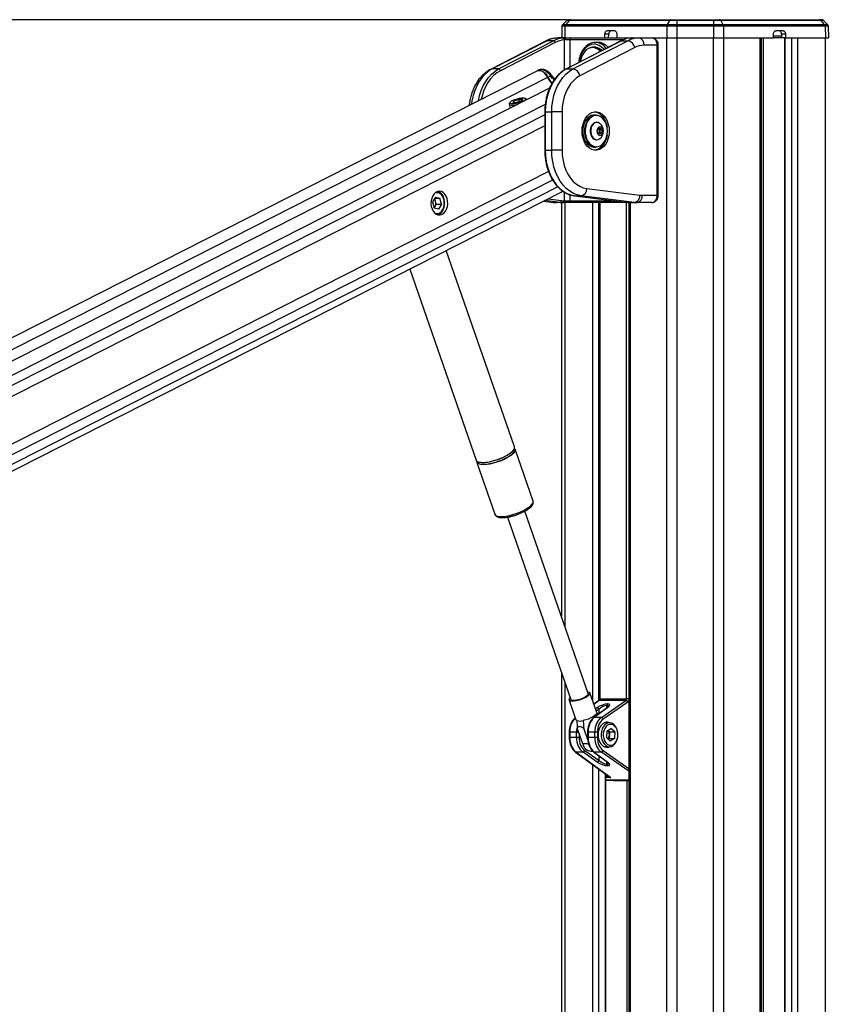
# Model space of a CAD drawing. Header units: millimetres. Extents: x 10 to 13239, y 20 to 10604.
# Tile 38 of 139: x 3578 to 4020, y 3242 to 3781. Entities that reach past the tile are written whole.
import ezdxf

# ---------------------------------------------------------------- set-up
doc = ezdxf.new("R2010")
doc.units = ezdxf.units.MM
doc.layers.add('COMPONENT_GEOMETRY', color=7, linetype='Continuous')
doc.styles.add('SLDTEXTSTYLE0', font='TXT', dxfattribs={"width": 0.75})
doc.dimstyles.new('SLDDIMSTYLE1', dxfattribs={"dimtxt": 75, "dimasz": 3.302, "dimexe": 0, "dimexo": 0.0625, "dimgap": 18.75, "dimtad": 0, "dimtih": 1, "dimtoh": 1, "dimdec": 1, "dimrnd": 1e-09, "dimzin": 12, "dimdsep": 46, "dimtxsty": 'SLDTEXTSTYLE0', "dimsah": 1, "dimcen": 0.09, "dimadec": 0, "dimazin": 3, "dimtfac": 1, "dimtdec": 1, "dimtofl": 0, "dimtmove": 0, "dimatfit": 3, "dimfxl": 1, "dimfrac": 2, "dimtolj": 1, "dimtzin": 12, "dimarcsym": 0})

# ---------------------------------------------------------------- blocks, each defined once
blk = doc.blocks.new('_D_5')
at = {"layer": 'COMPONENT_GEOMETRY', "color": 7}
for p, q in [((3876.96, 3780.57), (483.91, 3780.57)), ((487.09, 3780.57), (487.09, 2443.57)), ((337.04, 2428.34), (314.19, 2428.34)), ((314.19, 2428.34), (314.19, 2309.28)), ((637.14, 2428.34), (659.99, 2428.34)), ((659.99, 2428.34), (659.99, 2309.28)), ((314.19, 2309.28), (337.04, 2309.28)), ((659.99, 2309.28), (637.14, 2309.28)), ((487.09, 860.07), (487.09, 2197.06)), ((3847.07, 860.07), (483.91, 860.07))]:
    blk.add_line(p, q, dxfattribs=at)
for points in [[(487.09, 3780.57), (486.58, 3777.27), (487.6, 3777.27)], [(487.09, 860.07), (487.6, 863.37), (486.58, 863.37)]]:
    blk.add_solid(points, dxfattribs=at)
at = {"layer": 'COMPONENT_GEOMETRY', "color": 7, "char_height": 75, "attachment_point": 1, "style": 'SLDTEXTSTYLE0'}
for s, insert in [('9\'6.98"', (337.04, 2405.96)), ('2920.5mm', (240.94, 2293.74))]:
    blk.add_mtext(s, dxfattribs=dict(at, insert=insert))

msp = doc.modelspace()

# ---------------------------------------------------------------- linework, layer by layer
at = {"color": 7, "linetype": 'Continuous', "lineweight": 25}
for p, q in [((3877.19, 3780.15), (3874.97, 3778)), ((3878.4, 3780.15), (3876.54, 3778)), ((3878.4, 3780.15), (3877.19, 3780.15)), ((3878.23, 3780.57), (3879.26, 3780.57)), ((3933.36, 3780.15), (3878.4, 3780.15)), ((3879.26, 3780.57), (3933.94, 3780.57)), ((3933.36, 3780.15), (3932.13, 3778)), ((3937.36, 3780.15), (3933.36, 3780.15)), ((3933.94, 3780.57), (3937.36, 3780.57)), ((3937.36, 3780.57), (3937.36, 3780.15)), ((3937.36, 3780.57), (3957.33, 3780.57)), ((3957.33, 3780.15), (3937.36, 3780.15)), ((3937.36, 3780.15), (3937.36, 3778)), ((3957.33, 3780.57), (3957.33, 3780.15)), ((3957.33, 3780.57), (3960.75, 3780.57)), ((3957.33, 3780.15), (3957.33, 3778)), ((3961.32, 3780.15), (3957.33, 3780.15)), ((3960.75, 3780.57), (4015.42, 3780.57)), ((3961.32, 3780.15), (3962.55, 3778)), ((4016.29, 3780.15), (3961.32, 3780.15)), ((4015.42, 3780.57), (4016.46, 3780.57)), ((4018.14, 3778), (4016.29, 3780.15)), ((4017.5, 3780.15), (4016.29, 3780.15)), ((4019.72, 3778), (4017.5, 3780.15)), ((3874.51, 3776.95), (3874.4, 3770.57)), ((3876.16, 3776.95), (3874.51, 3776.95)), ((3874.97, 3778), (3876.54, 3778)), ((3876.16, 3776.95), (3876.07, 3770.57)), ((3931.88, 3776.95), (3876.16, 3776.95)), ((3876.54, 3778), (3932.13, 3778)), ((3899.37, 3774.57), (3903.09, 3774.57)), ((3931.88, 3776.95), (3931.82, 3770.57)), ((3937.36, 3776.95), (3931.88, 3776.95)), ((3932.13, 3778), (3937.36, 3778)), ((3937.36, 3776.95), (3937.36, 3778)), ((3937.36, 3778), (3957.33, 3778)), ((3937.36, 3776.95), (3937.36, 3770.57)), ((3957.33, 3776.95), (3937.36, 3776.95)), ((3957.33, 3776.95), (3957.33, 3778)), ((3957.33, 3778), (3962.55, 3778)), ((3957.33, 3776.95), (3957.33, 3770.57)), ((3962.81, 3776.95), (3957.33, 3776.95)), ((3962.55, 3778), (4018.14, 3778)), ((3962.81, 3776.95), (3962.87, 3770.57)), ((4018.52, 3776.95), (3962.81, 3776.95)), ((3991.59, 3774.57), (3995.32, 3774.57)), ((4018.14, 3778), (4019.72, 3778)), ((4018.52, 3776.95), (4018.62, 3770.57)), ((4020.18, 3776.95), (4018.52, 3776.95)), ((4020.18, 3776.95), (4020.29, 3770.57)), ((3865.46, 3768.86), (3835.47, 3753.42)), ((3866.32, 3769.06), (3836.33, 3753.62)), ((3839.87, 3753.62), (3869.86, 3769.06)), ((3869.86, 3769.06), (3866.32, 3769.06)), ((3876.06, 3770.57), (3872.37, 3770.57)), ((3876.45, 3769.57), (3875.81, 3769.54)), ((3876.06, 3770.57), (3879.57, 3770.57)), ((3878.79, 3769.57), (3876.45, 3769.57)), ((3906.76, 3769.01), (3876.78, 3753.57)), ((3906.98, 3769.06), (3876.99, 3753.62)), ((3879.57, 3770.57), (3911.98, 3770.57)), ((3880.53, 3753.62), (3910.52, 3769.06)), ((3897.91, 3770.57), (3897.96, 3772.6)), ((3900.08, 3772.6), (3897.96, 3772.6)), ((3900.03, 3770.57), (3900.08, 3772.6)), ((3904.51, 3772.6), (3904.51, 3770.57)), ((3906.98, 3769.06), (3910.52, 3769.06)), ((3911.98, 3770.57), (3912.87, 3770.57)), ((3912.87, 3770.57), (3916.56, 3770.57)), ((3916.56, 3770.57), (3923.57, 3770.57)), ((3923.73, 3770.57), (3931.82, 3770.57)), ((3923.8, 3770.57), (3931.82, 3770.57)), ((3931.82, 3770.57), (3937.36, 3770.57)), ((3937.36, 3770.57), (3957.33, 3770.57)), ((3957.33, 3770.57), (3962.87, 3770.57)), ((3962.87, 3770.57), (3990.18, 3770.57)), ((3962.87, 3770.57), (3982.92, 3770.57)), ((3983.61, 896.57), (3983.61, 3770.57)), ((3990.18, 3770.57), (3990.18, 3772.6)), ((3994.63, 3771.57), (3990.18, 3771.57)), ((3994.66, 3770.57), (3990.18, 3770.57)), ((3994.59, 3770.57), (3994.66, 3770.57)), ((3996.73, 3772.6), (3994.61, 3772.6)), ((3994.61, 3772.6), (3994.66, 3770.57)), ((3996.78, 3770.57), (3994.66, 3770.57)), ((3996.18, 3770.57), (3996.18, 1185.05)), ((3996.73, 3772.6), (3996.78, 3770.57)), ((3996.78, 3770.57), (4018.62, 3770.57)), ((4003.38, 3770.57), (4018.62, 3770.57)), ((4018.62, 3770.57), (4020.29, 3770.57)), ((3870.81, 3768.12), (3840.82, 3752.68)), ((3914.31, 3765.3), (3884.32, 3749.87)), ((3892.3, 3765.32), (3891.27, 3765.32)), ((3892.49, 3768.16), (3892.76, 3768.17)), ((3894.17, 3768.17), (3892.76, 3768.17)), ((3926.62, 3766.57), (3919.39, 3766.57)), ((3926.62, 3684.57), (3926.62, 3766.57)), ((3927.21, 3684.57), (3927.21, 3766.57)), ((3860.76, 3752.49), (3173.21, 3403.41)), ((3839.87, 3753.62), (3836.33, 3753.62)), ((3862.01, 3753.07), (3861.04, 3752.62)), ((3876.99, 3753.62), (3880.53, 3753.62)), ((3868.29, 3749.75), (3866.86, 3749.03)), ((3868.61, 3750.45), (3868.61, 3750.46)), ((3867.7, 3743.12), (3186.9, 3397.46)), ((3848.22, 3736.15), (3850.95, 3737.01)), ((3853.03, 3737.01), (3850.95, 3737.01)), ((3851.26, 3735.8), (3850.95, 3737.01)), ((3853.03, 3737.01), (3852.37, 3736.15)), ((3855.07, 3737.07), (3854.37, 3737.45)), ((3855.29, 3736.81), (3855.29, 3736.82)), ((3845.6, 3734.36), (3846.15, 3732.17)), ((3846.1, 3735.35), (3845.67, 3734.68)), ((3848.22, 3736.15), (3847.57, 3735.29)), ((3847.57, 3735.29), (3849.65, 3735.29)), ((3848.44, 3735.29), (3848.22, 3736.15)), ((3852.37, 3736.15), (3849.65, 3735.29)), ((3865.07, 3730.13), (3865.07, 3709.16)), ((3865.36, 3730.13), (3868.9, 3730.13)), ((3865.36, 3730.13), (3865.36, 3709.16)), ((3868.9, 3709.16), (3868.9, 3730.13)), ((3874.55, 3730.13), (3868.9, 3730.13)), ((3874.55, 3730.13), (3874.55, 3709.16)), ((3893.15, 3728.4), (3892.02, 3728.4)), ((3893.56, 3724.4), (3893.29, 3724.4)), ((3894.18, 3720.51), (3895.24, 3721.38)), ((3894.18, 3718.78), (3894.18, 3720.51)), ((3894.68, 3720.93), (3895.19, 3720.51)), ((3895.19, 3720.51), (3896.3, 3720.51)), ((3895.19, 3720.51), (3895.19, 3719.65)), ((3895.24, 3721.38), (3896.3, 3720.51)), ((3896.3, 3720.51), (3896.3, 3718.78)), ((3893.29, 3714.9), (3893.56, 3714.9)), ((3895.24, 3717.92), (3894.18, 3718.78)), ((3895.19, 3718.78), (3894.68, 3718.37)), ((3895.19, 3719.65), (3895.19, 3718.78)), ((3895.19, 3718.78), (3896.3, 3718.78)), ((3896.3, 3718.78), (3895.24, 3717.92)), ((3892.02, 3710.9), (3893.15, 3710.9)), ((3865.36, 3709.16), (3868.9, 3709.16)), ((3874.55, 3709.16), (3868.9, 3709.16)), ((3888.11, 3688.24), (3917.16, 3684.65)), ((3284.61, 3386.93), (3875.13, 3686.74)), ((3805.3, 3683.59), (3803.69, 3680.91)), ((3805.34, 3681.31), (3804.92, 3682.96)), ((3804.93, 3682.97), (3807.75, 3682.97)), ((3805.3, 3683.59), (3807.75, 3682.97)), ((3808.59, 3679.66), (3807.75, 3682.97)), ((3881.44, 3684.26), (3910.49, 3680.67)), ((3881.5, 3684.26), (3881.44, 3684.26)), ((3881.5, 3684.26), (3885.03, 3684.26)), ((3881.5, 3684.26), (3910.55, 3680.66)), ((3914.09, 3680.66), (3885.03, 3684.26)), ((3918.46, 3684.57), (3926.62, 3684.57)), ((3803.69, 3680.91), (3804.53, 3677.6)), ((3804.96, 3678.31), (3804.53, 3677.6)), ((3806.98, 3676.97), (3804.53, 3677.6)), ((3805.76, 3679.66), (3804.96, 3678.31)), ((3805.76, 3679.66), (3805.34, 3681.31)), ((3805.76, 3679.66), (3808.59, 3679.66)), ((3808.59, 3679.66), (3806.98, 3676.97)), ((3864.46, 3681.32), (3869.65, 3680.68)), ((3873.43, 3680.66), (3869.9, 3680.66)), ((3874.97, 3680.57), (3871.44, 3680.57)), ((3874.4, 3453.68), (3874.4, 3680.57)), ((3875.11, 3680.57), (3874.97, 3680.57)), ((3879.57, 3680.57), (3875.11, 3680.57)), ((3875.68, 3681.57), (3875.81, 3681.57)), ((3875.81, 3681.57), (3878.79, 3681.57)), ((3911.98, 3680.57), (3879.57, 3680.57)), ((3895, 3680.57), (3895, 3409.29)), ((3910.55, 3680.66), (3910.49, 3680.67)), ((3910.55, 3680.66), (3914.09, 3680.66)), ((3911.08, 3680.57), (3911.08, 3095.1)), ((3912.09, 3680.57), (3911.98, 3680.57)), ((3912.09, 3680.57), (3915.63, 3680.57)), ((3923.57, 3680.57), (3915.63, 3680.57)), ((3848.48, 3546.94), (3811.22, 3654.29)), ((3791.29, 3644.17), (3827.55, 3539.68)), ((3858.74, 3517.39), (3848.9, 3545.74)), ((3827.97, 3538.48), (3837.81, 3510.13)), ((3858.76, 3517.33), (3858.74, 3517.39)), ((3858.78, 3517.1), (3858.74, 3517.29)), ((3837.79, 3510.18), (3837.81, 3510.13)), ((3888.81, 3412.16), (3854.2, 3511.87)), ((3855.36, 3512.54), (3856.43, 3513.27)), ((3855.78, 3512.82), (3855.97, 3512.94)), ((3844.79, 3508.6), (3879.4, 3408.89)), ((3874.4, 3095.1), (3874.4, 3423.3)), ((3878.43, 3408.56), (3882.17, 3397.78)), ((3893.51, 3401.72), (3889.77, 3412.49)), ((3894.65, 3408.31), (3891.91, 3406.31)), ((3909.47, 3408.4), (3894.92, 3408.4)), ((3895.29, 3409.29), (3909.88, 3409.29)), ((3896.04, 3399.06), (3909.47, 3408.4)), ((3899.29, 3404.38), (3891.92, 3398.98)), ((3899.57, 3404.46), (3892.19, 3399.06)), ((3910.48, 3407.5), (3897.05, 3398.17)), ((3899.1, 3405.54), (3898.99, 3405.54)), ((3899.38, 3406.43), (3899.49, 3406.43)), ((3896.04, 3399.06), (3892.19, 3399.06)), ((3885.83, 3384.55), (3882.86, 3393.13)), ((3888.56, 3386.87), (3886.39, 3393.13)), ((3900.53, 3396.07), (3897.57, 3396.07)), ((3899.02, 3391.51), (3901.25, 3393.08)), ((3900.5, 3391.14), (3899.64, 3391.94)), ((3903.33, 3391.14), (3901.25, 3393.08)), ((3878.47, 3391.03), (3878.47, 3388.11)), ((3882.45, 3391.03), (3878.76, 3391.03)), ((3878.76, 3391.03), (3878.76, 3388.11)), ((3882.45, 3388.11), (3878.76, 3388.11)), ((3882.45, 3388.11), (3882.45, 3391.03)), ((3883.85, 3388.11), (3882.45, 3388.11)), ((3888.48, 3391.03), (3888.48, 3388.11)), ((3892.46, 3391.03), (3888.78, 3391.03)), ((3888.78, 3391.03), (3888.78, 3388.11)), ((3892.46, 3388.11), (3888.78, 3388.11)), ((3893.86, 3391.03), (3892.46, 3391.03)), ((3892.46, 3388.11), (3892.46, 3391.03)), ((3893.86, 3388.11), (3892.46, 3388.11)), ((3893.86, 3391.03), (3893.86, 3388.11)), ((3899.02, 3391.51), (3898.87, 3388)), ((3898.87, 3388), (3900.95, 3386.05)), ((3900.35, 3387.63), (3899.73, 3387.19)), ((3900.42, 3389.38), (3900.35, 3387.63)), ((3900.35, 3387.63), (3903.17, 3387.63)), ((3900.5, 3391.14), (3900.42, 3389.38)), ((3900.5, 3391.14), (3903.33, 3391.14)), ((3903.17, 3387.63), (3900.95, 3386.05)), ((3903.33, 3391.14), (3903.17, 3387.63)), ((3887.04, 3380.96), (3894.81, 3375.56)), ((3897.57, 3383.07), (3900.53, 3383.07)), ((3881.91, 3380.16), (3900.54, 3366.51)), ((3882.18, 3380.07), (3901.19, 3366.15)), ((3886.03, 3380.07), (3882.18, 3380.07)), ((3893.8, 3374.67), (3886.03, 3380.07)), ((3890.28, 3380.63), (3891.39, 3380.63)), ((3891.92, 3380.16), (3899.29, 3374.76)), ((3892.19, 3380.07), (3899.57, 3374.67)), ((3896.04, 3380.07), (3892.19, 3380.07)), ((3898.99, 3373.6), (3899.1, 3373.6)), ((3899.49, 3372.71), (3899.38, 3372.71)), ((3898.5, 3095.1), (3898.5, 3368)), ((3898.5, 3364.74), (3902.93, 3364.57)), ((3902.94, 3364.57), (3911.08, 3364.57))]:
    msp.add_line(p, q, dxfattribs=at)
at = {"color": 8, "linetype": 'Continuous', "lineweight": 25}
for p, q in [((3875.81, 3753.03), (3875.81, 3769.54)), ((3908.08, 3769.57), (3878.79, 3769.57)), ((3878.79, 3769.57), (3878.79, 3754.61)), ((3931.82, 896.57), (3931.82, 3770.57)), ((3937.36, 3770.57), (3937.36, 896.57)), ((3957.33, 896.57), (3957.33, 3770.57)), ((3962.87, 3770.57), (3962.87, 896.57)), ((3982.92, 896.57), (3982.92, 3770.57)), ((3984.56, 3770.57), (3984.56, 3143.45)), ((3996.4, 3770.57), (3996.4, 1184.94)), ((4000.29, 1181.48), (4000.29, 3770.57)), ((4003.38, 3770.57), (4003.38, 897.02)), ((4018.62, 896.96), (4018.62, 3770.57)), ((3927.21, 3766.57), (3926.62, 3766.57)), ((3866.66, 3748.92), (3180.17, 3400.39)), ((3865.32, 3734.18), (3195.1, 3393.9)), ((3865.07, 3728.5), (3289.47, 3436.27)), ((3865.36, 3730.13), (3865.07, 3730.13)), ((3865.07, 3722.51), (3297.36, 3434.27)), ((3865.36, 3709.16), (3865.07, 3709.16)), ((3867.12, 3697.61), (3302.53, 3410.96)), ((3872.33, 3689.11), (3246.71, 3371.47)), ((3869.4, 3692.91), (3297.34, 3402.46)), ((3866.9, 3682.56), (3874.2, 3681.66)), ((3875.81, 3681.57), (3875.81, 3686.3)), ((3878.79, 3684.9), (3878.79, 3681.57)), ((3927.21, 3684.57), (3926.62, 3684.57)), ((3864.48, 3681.33), (3869.9, 3680.66)), ((3873.43, 3680.66), (3865.18, 3681.68)), ((3869.65, 3680.68), (3869.9, 3680.66)), ((3876.07, 3680.57), (3876.07, 3448.85)), ((3878.79, 3681.57), (3903.21, 3681.57)), ((3891.31, 3408.05), (3891.31, 3680.57)), ((3894.4, 3680.57), (3894.4, 3408.13)), ((3895.29, 3680.57), (3895.29, 3409.29)), ((3909.88, 3409.29), (3909.88, 3680.57)), ((3911.77, 3680.57), (3911.77, 3095.1)), ((3911.96, 3680.57), (3911.98, 3680.57)), ((3876.07, 3418.47), (3876.07, 3095.1)), ((3894.92, 3408.4), (3891.95, 3406.22)), ((3895.29, 3409.29), (3895, 3409.29)), ((3911.08, 3409.29), (3909.88, 3409.29)), ((3892.8, 3403.77), (3893.8, 3404.46)), ((3894.81, 3403.57), (3893.24, 3402.48)), ((3894.81, 3401.09), (3894.81, 3403.57)), ((3898.99, 3405.54), (3898.99, 3404.16)), ((3899.1, 3404.24), (3899.1, 3405.54)), ((3878.47, 3391.03), (3878.76, 3391.03)), ((3878.47, 3388.11), (3878.76, 3388.11)), ((3882.45, 3391.03), (3883.59, 3391.03)), ((3883.85, 3390.28), (3883.85, 3388.11)), ((3888.78, 3391.03), (3888.48, 3391.03)), ((3888.48, 3388.11), (3888.78, 3388.11)), ((3889.04, 3384.55), (3885.83, 3384.55)), ((3897.05, 3380.96), (3911.08, 3371.21)), ((3894.81, 3375.56), (3894.81, 3378.04)), ((3911.08, 3369.62), (3896.04, 3380.07)), ((3891.31, 3095.1), (3891.31, 3373.27)), ((3894.4, 3371.01), (3894.4, 3095.1)), ((3898.99, 3374.98), (3898.99, 3373.6)), ((3899.1, 3373.6), (3899.1, 3374.9)), ((3898.29, 3095.1), (3898.29, 3368.16)), ((3898.5, 3367.04), (3899.81, 3367.04)), ((3901.19, 3366.15), (3898.5, 3366.15)), ((3898.5, 3364.9), (3911.08, 3364.9)), ((3911.08, 3364.79), (3898.5, 3364.79)), ((3898.5, 3364.74), (3902.94, 3364.57)), ((3910.13, 3143.45), (3910.13, 3364.57))]:
    msp.add_line(p, q, dxfattribs=at)
at = {"color": 8, "linetype": 'Continuous', "lineweight": 25, "flags": 128}
for points in [[(3865.46, 3768.86), (3865.79, 3768.99), (3866.32, 3769.06)], [(3911.98, 3770.57), (3911.86, 3770.55), (3911.76, 3770.5)], [(3897.5, 3764.24), (3897.32, 3764.45), (3896.15, 3765.61), (3894.85, 3766.47), (3893.47, 3766.99), (3892.05, 3767.17), (3890.62, 3766.99), (3889.24, 3766.47), (3887.95, 3765.61), (3886.78, 3764.45), (3885.76, 3763.02), (3884.94, 3761.37), (3884.34, 3759.53), (3883.97, 3757.58), (3883.93, 3757.26)], [(3836.33, 3753.62), (3834.35, 3752.41), (3832.49, 3750.86), (3830.78, 3749), (3829.24, 3746.86), (3827.9, 3744.47), (3826.77, 3741.87), (3825.88, 3739.09), (3825.23, 3736.18), (3824.95, 3734.31)], [(3828.78, 3736.25), (3829.41, 3739.09), (3830.31, 3741.87), (3831.43, 3744.47), (3832.78, 3746.86), (3834.32, 3749), (3836.03, 3750.86), (3837.89, 3752.41), (3839.87, 3753.62)], [(3840.82, 3752.68), (3838.92, 3751.52), (3837.13, 3750.03), (3835.49, 3748.25), (3834.01, 3746.19), (3832.72, 3743.9), (3831.64, 3741.4), (3830.78, 3738.73), (3830.37, 3737.06)], [(3835.47, 3753.42), (3835.8, 3753.55), (3836.33, 3753.62)], [(3876.99, 3753.62), (3876.86, 3753.61), (3876.78, 3753.57)], [(3868.29, 3749.75), (3868.45, 3749.96), (3868.56, 3750.14), (3868.63, 3750.29), (3868.63, 3750.4), (3868.61, 3750.45)], [(3856.1, 3513.76), (3857.23, 3514.63), (3858.07, 3515.47), (3858.6, 3516.26), (3858.8, 3516.97), (3858.76, 3517.33)], [(3837.81, 3510.13), (3838.09, 3509.69), (3838.73, 3509.27), (3839.68, 3509), (3840.9, 3508.88), (3842.36, 3508.92), (3844.01, 3509.12), (3845.79, 3509.46), (3847.66, 3509.94), (3849.54, 3510.55), (3851.39, 3511.26), (3853.13, 3512.04), (3854.72, 3512.89), (3856.1, 3513.76)]]:
    msp.add_lwpolyline(points, dxfattribs=at)
at = {"color": 7, "linetype": 'Continuous', "lineweight": 25, "flags": 128}
for points in [[(3876.06, 3770.57), (3876.13, 3770.55), (3876.21, 3770.49), (3876.27, 3770.4), (3876.33, 3770.27), (3876.38, 3770.12), (3876.42, 3769.95), (3876.44, 3769.76), (3876.45, 3769.57)], [(3906.98, 3769.06), (3906.85, 3769.04), (3906.76, 3769.01)], [(3895.53, 3763.23), (3895.26, 3763.52), (3894.13, 3764.44), (3892.89, 3765.05), (3891.59, 3765.31), (3890.28, 3765.22), (3889.01, 3764.78), (3887.82, 3764.01), (3886.75, 3762.93), (3885.85, 3761.59), (3885.14, 3760.02), (3884.65, 3758.3), (3884.52, 3757.56)], [(3866.66, 3748.92), (3865.98, 3750.14), (3865.11, 3751.2), (3864.13, 3752.02), (3863.09, 3752.55), (3862.05, 3752.76), (3861.1, 3752.63), (3860.76, 3752.49)], [(3860.94, 3752.57), (3861.31, 3752.73), (3862.26, 3752.85), (3863.29, 3752.64), (3864.33, 3752.11), (3865.31, 3751.3), (3866.18, 3750.24), (3866.86, 3749.03)], [(3876.99, 3753.62), (3875.01, 3752.41), (3873.15, 3750.86), (3871.44, 3749), (3869.9, 3746.86), (3868.56, 3744.47), (3867.43, 3741.87), (3866.54, 3739.09), (3865.89, 3736.18), (3865.49, 3733.18), (3865.36, 3730.13)], [(3868.9, 3730.13), (3869.03, 3733.18), (3869.42, 3736.18), (3870.07, 3739.09), (3870.97, 3741.87), (3872.09, 3744.47), (3873.44, 3746.86), (3874.98, 3749), (3876.69, 3750.86), (3878.55, 3752.41), (3880.53, 3753.62)], [(3884.32, 3749.87), (3882.48, 3748.71), (3880.77, 3747.22), (3879.21, 3745.41), (3877.84, 3743.32), (3876.69, 3740.98), (3875.77, 3738.45), (3875.1, 3735.76), (3874.69, 3732.97), (3874.55, 3730.13)], [(3853.23, 3737.64), (3852.23, 3737.58), (3851.08, 3737.4), (3849.87, 3737.13), (3848.69, 3736.77), (3847.64, 3736.37), (3846.8, 3735.94), (3846.25, 3735.54), (3846.03, 3735.18), (3846.15, 3734.9), (3846.61, 3734.73), (3847.37, 3734.67), (3848.37, 3734.73), (3849.52, 3734.9), (3850.73, 3735.18), (3851.91, 3735.54), (3852.96, 3735.94), (3853.8, 3736.37), (3854.35, 3736.77), (3854.57, 3737.13), (3854.44, 3737.4), (3853.99, 3737.58), (3853.23, 3737.64)], [(3855.29, 3736.82), (3855.12, 3737.03), (3855.07, 3737.07)], [(3845.67, 3734.68), (3845.63, 3734.61), (3845.63, 3734.28), (3845.98, 3734.04), (3846.66, 3733.92), (3847.63, 3733.92), (3848.8, 3734.04), (3850.09, 3734.28), (3850.47, 3734.36)], [(3900.36, 3719.65), (3900.24, 3717.72), (3899.86, 3715.85), (3899.25, 3714.12), (3898.42, 3712.57), (3897.41, 3711.27), (3896.25, 3710.25), (3894.97, 3709.55), (3893.62, 3709.19), (3892.25, 3709.19), (3890.91, 3709.55), (3889.63, 3710.25), (3888.46, 3711.27), (3887.45, 3712.57), (3886.63, 3714.12), (3886.01, 3715.85), (3885.64, 3717.72), (3885.51, 3719.65), (3885.64, 3721.58), (3886.01, 3723.44), (3886.63, 3725.17), (3887.45, 3726.72), (3888.46, 3728.03), (3889.63, 3729.05), (3890.91, 3729.75), (3892.25, 3730.1), (3893.62, 3730.1), (3894.97, 3729.75), (3896.25, 3729.05), (3897.41, 3728.03), (3898.42, 3726.72), (3899.25, 3725.17), (3899.86, 3723.44), (3900.24, 3721.58), (3900.36, 3719.65)], [(3892.02, 3728.4), (3891.71, 3728.39), (3890.47, 3728.12), (3889.29, 3727.5), (3888.23, 3726.57), (3887.32, 3725.35), (3886.61, 3723.89), (3886.12, 3722.27), (3885.86, 3720.53), (3885.86, 3718.76), (3886.12, 3717.03), (3886.61, 3715.4), (3887.32, 3713.95), (3888.23, 3712.73), (3889.29, 3711.79), (3890.47, 3711.18), (3891.71, 3710.91), (3892.02, 3710.9)], [(3893.15, 3710.9), (3892.84, 3710.91), (3891.6, 3711.18), (3890.43, 3711.79), (3889.36, 3712.73), (3888.46, 3713.95), (3887.74, 3715.4), (3887.25, 3717.03), (3886.99, 3718.76), (3886.99, 3720.53), (3887.25, 3722.27), (3887.74, 3723.89), (3888.46, 3725.35), (3889.36, 3726.57), (3890.43, 3727.5), (3891.6, 3728.12), (3892.84, 3728.39), (3893.15, 3728.4)], [(3899.34, 3719.65), (3899.21, 3721.37), (3898.85, 3723.02), (3898.25, 3724.53), (3897.46, 3725.84), (3896.49, 3726.9), (3895.39, 3727.66), (3894.21, 3728.1), (3892.99, 3728.19), (3891.78, 3727.92), (3890.63, 3727.32), (3889.59, 3726.41), (3888.7, 3725.22), (3888.01, 3723.8), (3887.52, 3722.21), (3887.28, 3720.51), (3887.28, 3718.78), (3887.52, 3717.09), (3888.01, 3715.5), (3888.7, 3714.08), (3889.59, 3712.89), (3890.63, 3711.97), (3891.78, 3711.37), (3892.99, 3711.11), (3894.21, 3711.2), (3895.39, 3711.63), (3896.49, 3712.39), (3897.46, 3713.45), (3898.25, 3714.76), (3898.85, 3716.28), (3899.21, 3717.93), (3899.34, 3719.65)], [(3892.41, 3730.12), (3892.56, 3730.1), (3893.91, 3729.75), (3895.19, 3729.05), (3896.35, 3728.03), (3897.36, 3726.72), (3898.19, 3725.17), (3898.8, 3723.44), (3899.15, 3721.75)], [(3893.29, 3724.4), (3893.06, 3724.39), (3892.17, 3724.12), (3891.35, 3723.53), (3890.69, 3722.64), (3890.21, 3721.54), (3889.96, 3720.29), (3889.96, 3719), (3890.21, 3717.75), (3890.69, 3716.65), (3891.35, 3715.77), (3892.17, 3715.17), (3893.06, 3714.91), (3893.29, 3714.9)], [(3895.25, 3723.75), (3895.11, 3723.86), (3894.24, 3724.3), (3893.33, 3724.39), (3892.44, 3724.12), (3891.62, 3723.53), (3890.95, 3722.64), (3890.48, 3721.54), (3890.23, 3720.29), (3890.23, 3719), (3890.48, 3717.75), (3890.95, 3716.65), (3891.62, 3715.77), (3892.44, 3715.17), (3893.33, 3714.91), (3894.24, 3715), (3895.11, 3715.43), (3895.25, 3715.54)], [(3896.92, 3719.65), (3896.79, 3720.56), (3896.42, 3721.33), (3895.88, 3721.84), (3895.24, 3722.02), (3894.59, 3721.84), (3894.05, 3721.33), (3893.68, 3720.56), (3893.56, 3719.65), (3893.68, 3718.74), (3894.05, 3717.97), (3894.59, 3717.45), (3895.24, 3717.27), (3895.88, 3717.45), (3896.42, 3717.97), (3896.79, 3718.74), (3896.92, 3719.65)], [(3899.15, 3717.54), (3898.8, 3715.85), (3898.19, 3714.12), (3897.36, 3712.57), (3896.35, 3711.27), (3895.19, 3710.25), (3893.91, 3709.55), (3892.56, 3709.19), (3892.41, 3709.17)], [(3865.36, 3709.16), (3865.5, 3706.08), (3865.9, 3703.04), (3866.56, 3700.1), (3867.48, 3697.3), (3868.63, 3694.67), (3870.01, 3692.27), (3871.58, 3690.13), (3873.32, 3688.28), (3875.22, 3686.74), (3877.23, 3685.55), (3879.34, 3684.72), (3881.5, 3684.26)], [(3885.03, 3684.26), (3882.87, 3684.72), (3880.77, 3685.55), (3878.76, 3686.74), (3876.86, 3688.28), (3875.11, 3690.13), (3873.54, 3692.27), (3872.17, 3694.67), (3871.01, 3697.3), (3870.1, 3700.1), (3869.43, 3703.04), (3869.03, 3706.08), (3868.9, 3709.16)], [(3874.55, 3709.16), (3874.69, 3706.34), (3875.09, 3703.57), (3875.75, 3700.9), (3876.66, 3698.38), (3877.8, 3696.05), (3879.16, 3693.96), (3880.69, 3692.15), (3882.39, 3690.65), (3884.21, 3689.49), (3886.13, 3688.68), (3888.11, 3688.24)], [(3809, 3674.17), (3809.96, 3674.84), (3810.78, 3675.8), (3811.42, 3677.01), (3811.85, 3678.39), (3812.04, 3679.88), (3811.98, 3681.38), (3811.68, 3682.83), (3811.15, 3684.14), (3810.42, 3685.24), (3809.53, 3686.08), (3808.53, 3686.6), (3807.47, 3686.78), (3806.41, 3686.61), (3805.41, 3686.1), (3804.51, 3685.28), (3803.78, 3684.19), (3803.24, 3682.88), (3802.93, 3681.44), (3802.86, 3679.93), (3803.04, 3678.45), (3803.46, 3677.06), (3804.09, 3675.84), (3804.91, 3674.87), (3805.86, 3674.18), (3806.9, 3673.83), (3807.96, 3673.82), (3809, 3674.17)], [(3809.94, 3682.21), (3809.48, 3683.48), (3808.81, 3684.56), (3807.98, 3685.36), (3807.02, 3685.84), (3806.02, 3685.98), (3805.02, 3685.76), (3804.93, 3685.72)], [(3806.51, 3673.92), (3806.88, 3674.05), (3807.86, 3674.64), (3808.72, 3675.54), (3809.41, 3676.69), (3809.89, 3678.03), (3810.14, 3679.5), (3810.14, 3681.01), (3809.9, 3682.48)], [(3806.6, 3673.89), (3807.05, 3674.05), (3808.03, 3674.64), (3808.89, 3675.54), (3809.58, 3676.69), (3810.07, 3678.03), (3810.32, 3679.5), (3810.32, 3681.01), (3810.08, 3682.48)], [(3804.93, 3674.85), (3805.76, 3674.61), (3806.77, 3674.65), (3807.74, 3675.05), (3808.61, 3675.78), (3809.32, 3676.79), (3809.84, 3678.01), (3810.12, 3679.39), (3810.16, 3680.81), (3809.94, 3682.21)], [(3827.55, 3539.68), (3827.83, 3539.24), (3828.47, 3538.83), (3829.42, 3538.55), (3830.64, 3538.44), (3832.1, 3538.48), (3833.75, 3538.67), (3835.54, 3539.02), (3837.4, 3539.5), (3839.29, 3540.1), (3841.13, 3540.81), (3842.88, 3541.6), (3844.47, 3542.44), (3845.85, 3543.31)], [(3848.9, 3545.74), (3848.93, 3545.63), (3848.9, 3544.98), (3848.54, 3544.22), (3847.85, 3543.41), (3846.86, 3542.55), (3845.6, 3541.67), (3844.11, 3540.81), (3842.44, 3539.99), (3840.64, 3539.24), (3838.76, 3538.58), (3836.88, 3538.04), (3835.05, 3537.62), (3833.32, 3537.35), (3831.76, 3537.23), (3830.42, 3537.27), (3829.33, 3537.47), (3828.53, 3537.81), (3828.05, 3538.29), (3827.97, 3538.48)], [(3847.92, 3545.04), (3847.37, 3544.42), (3846.4, 3543.57), (3845.15, 3542.71), (3843.68, 3541.86), (3842.03, 3541.05), (3840.25, 3540.31), (3838.4, 3539.66), (3836.54, 3539.12), (3834.73, 3538.71), (3833.03, 3538.44), (3831.49, 3538.33), (3830.16, 3538.37), (3829.09, 3538.56), (3828.3, 3538.9), (3828.24, 3538.94)], [(3845.85, 3543.31), (3846.98, 3544.18), (3847.82, 3545.03), (3848.34, 3545.81), (3848.54, 3546.52), (3848.48, 3546.94)], [(3827.99, 3539.11), (3828.02, 3538.8), (3828.32, 3538.26), (3828.96, 3537.85), (3829.89, 3537.58), (3831.1, 3537.47), (3832.54, 3537.51), (3834.16, 3537.7), (3835.93, 3538.04), (3837.77, 3538.51), (3839.63, 3539.11), (3841.45, 3539.81), (3843.17, 3540.59), (3844.74, 3541.42), (3846.1, 3542.28)], [(3888.46, 3413.14), (3888.64, 3413.12), (3889.35, 3412.92), (3889.74, 3412.56), (3889.77, 3412.08), (3889.45, 3411.5), (3888.79, 3410.85), (3887.83, 3410.19), (3886.64, 3409.55), (3885.29, 3408.97), (3883.87, 3408.49), (3882.46, 3408.13), (3881.15, 3407.93), (3880.03, 3407.88), (3879.17, 3408.01), (3878.61, 3408.29), (3878.4, 3408.71), (3878.55, 3409.25), (3879.04, 3409.87), (3879.05, 3409.88)], [(3888.81, 3412.16), (3888.83, 3411.91), (3888.59, 3411.4), (3888.02, 3410.82), (3887.16, 3410.22), (3886.07, 3409.65), (3884.84, 3409.14), (3883.55, 3408.73), (3882.3, 3408.46), (3881.19, 3408.33), (3880.29, 3408.37), (3879.67, 3408.57), (3879.4, 3408.89)], [(3882.61, 3397.35), (3882.21, 3397.7), (3882.17, 3397.78)], [(3893.51, 3401.72), (3893.51, 3401.32), (3893.19, 3400.73), (3892.53, 3400.08), (3891.57, 3399.42), (3890.37, 3398.77), (3889, 3398.18), (3887.56, 3397.7), (3886.15, 3397.35)], [(3903.07, 3394.99), (3902.12, 3395.67), (3901.08, 3396.02), (3900.01, 3396.03), (3898.97, 3395.68), (3898.02, 3395.01), (3897.2, 3394.04), (3896.56, 3392.83), (3896.13, 3391.45), (3895.95, 3389.96), (3896, 3388.46), (3896.31, 3387.01), (3896.84, 3385.7), (3897.57, 3384.6), (3898.46, 3383.77), (3899.46, 3383.25), (3900.52, 3383.07), (3901.58, 3383.24), (3902.58, 3383.75), (3903.48, 3384.58), (3904.21, 3385.67), (3904.75, 3386.98), (3905.06, 3388.42), (3905.12, 3389.93), (3904.94, 3391.41), (3904.52, 3392.8), (3903.89, 3394.01), (3903.07, 3394.99)], [(3903.32, 3394.32), (3902.42, 3394.95), (3901.43, 3395.25), (3900.42, 3395.19), (3899.45, 3394.77), (3898.59, 3394.03), (3897.88, 3393.01), (3897.38, 3391.77), (3897.11, 3390.39), (3897.09, 3388.96), (3897.32, 3387.57), (3897.79, 3386.31), (3898.47, 3385.25), (3899.31, 3384.46), (3900.27, 3383.99), (3901.27, 3383.87), (3902.27, 3384.11), (3903.19, 3384.7), (3903.98, 3385.59), (3904.59, 3386.73), (3904.98, 3388.04), (3905.13, 3389.46), (3905.02, 3390.88), (3904.67, 3392.22), (3904.09, 3393.39), (3903.32, 3394.32)]]:
    msp.add_lwpolyline(points, dxfattribs=at)
at = {"color": 7, "linetype": 'Continuous', "lineweight": 25}
for centre, radius, start, end in [((3878.23, 3779.07), 1.5, 90, 134), ((3879.29, 3779.42), 1.15, 91.1166, 140.6539), ((3934.02, 3779.86), 0.715, 96.1202, 156.0985), ((3960.67, 3779.86), 0.715, 23.9015, 83.8798), ((4015.4, 3779.42), 1.15, 39.3461, 88.8834), ((4016.46, 3779.07), 1.5, 46, 90), ((3876.01, 3776.92), 1.5, 134, 179), ((3877.82, 3776.94), 1.65, 140.3072, 179.8896), ((3934.08, 3776.97), 2.21, 152.2491, 180.6696), ((3960.6, 3776.97), 2.21, 359.3304, 27.7509), ((4016.87, 3776.94), 1.65, 0.1104, 39.6928), ((4018.68, 3776.92), 1.5, 1, 46), ((3872.44, 3757.4), 13.17, 90.3172, 117.6867), ((3876.02, 3757.27), 13.31, 94.0817, 117.5984), ((3869.66, 3767.91), 1.17, 10.3199, 80.2419), ((3876.72, 3756.8), 12.77, 94.0817, 117.5984), ((3874.89, 3769.63), 0.927, 354.4137, 78.6701), ((3879.7, 3769.66), 0.911, 97.8744, 186.1427), ((3913.14, 3757.27), 13.31, 94.0817, 117.5984), ((3916.63, 3757.4), 13.17, 90.3172, 117.6867), ((3909.73, 3764.47), 4.66, 10.3199, 80.2419), ((3915.85, 3767.07), 3.57, 351.9505, 78.5782), ((3892.07, 3760.04), 5.58, 40.1361, 118.2454), ((3892.19, 3759.78), 5.54, 44.3562, 88.8992), ((3919.45, 3755.51), 11.06, 90.3172, 117.6867), ((3839.67, 3752.48), 1.17, 10.3199, 80.2419), ((3879.74, 3749.03), 4.66, 10.3199, 80.2419), ((3877.08, 3753.61), 11.42, 204.1991, 224.5298), ((3877.32, 3753.73), 11.47, 204.2166, 223.8449), ((3893.5, 3719.72), 1.7, 357.6806, 45.6754), ((3891.87, 3719.65), 5.32, 0, 50.6107), ((3893.5, 3719.58), 1.7, 314.3246, 2.3194), ((3891.87, 3719.65), 5.32, 309.3893, 0), ((3884.29, 3688.01), 3.83, 281.2125, 3.4748), ((3802.15, 3680.55), 3.28, 13.423, 38.7486), ((3804.62, 3681.64), 5.35, 8.9748, 69.264), ((3804.83, 3681.66), 5.31, 8.8489, 70.5041), ((3913.35, 3684.42), 3.83, 281.2125, 3.4748), ((3914.92, 3684.07), 3.57, 281.4218, 8.0495), ((3918.46, 3695.1), 10.54, 262.9387, 269.9947), ((3802.73, 3679.62), 2.58, 313.2194, 329.6216), ((3801.42, 3680.29), 4.05, 330.7868, 14.6377), ((3871.44, 3693.11), 12.54, 262.9387, 269.9947), ((3873.24, 3681.6), 0.956, 281.2125, 3.4748), ((3874.97, 3693.11), 12.54, 262.9387, 269.9947), ((3875.68, 3693.61), 12.04, 262.9387, 269.9947), ((3874.79, 3681.44), 0.893, 281.4218, 8.0495), ((3874.93, 3681.44), 0.893, 281.4218, 8.0495), ((3879.7, 3681.47), 0.911, 173.8573, 262.1256), ((3912.1, 3693.11), 12.54, 262.9387, 269.9947), ((3915.63, 3693.11), 12.54, 262.9387, 269.9947), ((3847.62, 3545.49), 1.14, 348.6424, 40.112), ((3909.24, 3407.13), 1.29, 16.9684, 79.9004), ((3893.57, 3403.2), 1.29, 16.9684, 79.9004), ((3900.09, 3405.59), 1.1, 130.1304, 182.8249), ((3900.2, 3405.59), 1.1, 130.1304, 182.8249), ((3884.38, 3403.49), 6.39, 253.9376, 286.0624), ((3895.82, 3397.79), 1.29, 16.9684, 79.9004), ((3896.78, 3389.65), 3.65, 355.8104, 38.739), ((3896.81, 3389.46), 3.61, 322.3591, 358.8057), ((3890.87, 3385.79), 5.19, 193.8226, 263.4005), ((3885.8, 3381.34), 1.29, 280.0996, 343.0316), ((3895.82, 3381.34), 1.29, 280.0996, 343.0316), ((3893.57, 3375.94), 1.29, 280.0996, 343.0316), ((3900.09, 3373.54), 1.1, 177.1751, 229.8696), ((3900.2, 3373.54), 1.1, 177.1751, 229.8696)]:
    msp.add_arc(centre, radius, start, end, dxfattribs=at)
at = {"color": 8, "linetype": 'Continuous', "lineweight": 25}
for centre, radius, start, end in [((3892.37, 3760.35), 7.83, 35.4194, 87.2019), ((3864.54, 3753.64), 5.16, 294.2279, 296.7176), ((3843.46, 3547.28), 5.66, 297.9179, 339.1207), ((3894.92, 3407.94), 0.458, 89.3797, 125.7054), ((3899.56, 3404.01), 0.458, 89.3797, 125.7054), ((3892.19, 3398.6), 0.458, 89.3804, 125.6797), ((3882.17, 3380.53), 0.458, 234.3374, 270.6192), ((3892.19, 3380.53), 0.458, 234.3374, 270.6192), ((3899.56, 3375.13), 0.458, 234.2946, 270.6203)]:
    msp.add_arc(centre, radius, start, end, dxfattribs=at)
at = {"color": 7, "linetype": 'Continuous', "lineweight": 25}
for centre, major_axis, ratio, start_param, end_param in [((3894.62, 3409.29), (0, 1), 0.670074, 3.608804, 4.712389), ((3909.13, 3409.29), (0, 1), 0.744139, 3.608804, 4.712389), ((3896.55, 3404.41), (3.97, 1.59), 0.312033, 0.660801, 2.205418), ((3896.87, 3403.52), (2.93, 1.7), 0.37303, 0.572968, 2.117585), ((3896.67, 3404.41), (3.97, 1.59), 0.312033, 5.39937, 6.943987), ((3894.99, 3391.03), (0, 9), 0.690648, 0.467212, 1.570796), ((3898.98, 3391.03), (0, 9), 0.723566, 0.467212, 1.570796), ((3899.66, 3391.03), (0, 8), 0.725623, 0.467212, 1.570796), ((3899.25, 3389.57), (0, 6.9), 0.725623, 5.92723, 9.780734), ((3884.98, 3388.11), (0, 9), 0.690648, 1.570796, 2.674381), ((3888.96, 3388.11), (0, 9), 0.723566, 1.570796, 2.674381), ((3889.65, 3388.11), (0, 8), 0.725623, 1.570796, 2.674381), ((3894.99, 3388.11), (0, 9), 0.690648, 1.570796, 2.674381), ((3898.98, 3388.11), (0, 9), 0.723566, 1.570796, 2.674381), ((3899.66, 3388.11), (0, 8), 0.725623, 1.570796, 2.674381), ((3896.87, 3375.62), (2.93, -1.7), 0.37303, 4.165601, 5.710217), ((3896.55, 3374.72), (3.97, -1.59), 0.312033, 4.077767, 5.622384), ((3896.67, 3374.72), (3.97, -1.59), 0.312033, 5.622384, 7.167), ((3901.5, 3367.04), (1.68, -0.39), 0.545657, 3.547273, 4.650858), ((3901.5, 3367.04), (1.61, -0.7), 0.538837, 4.318563, 4.749806)]:
    msp.add_ellipse(centre, major_axis=major_axis, ratio=ratio, start_param=start_param, end_param=end_param, dxfattribs=at)
at = {"color": 8, "linetype": 'Continuous', "lineweight": 25}
for centre, major_axis, ratio, start_param, end_param in [((3909.82, 3409.29), (0, 2), 0.725623, 3.608804, 4.184056), ((3896.98, 3403.52), (2.93, 1.7), 0.37303, 6.069311, 6.856154), ((3884.98, 3391.03), (0, 9), 0.690648, 0.532211, 1.570796), ((3888.96, 3391.03), (0, 9), 0.723566, 1.274584, 1.570796), ((3896.98, 3375.62), (2.93, -1.7), 0.37303, 5.710217, 6.485387)]:
    msp.add_ellipse(centre, major_axis=major_axis, ratio=ratio, start_param=start_param, end_param=end_param, dxfattribs=at)
at = {"color": 7, "linetype": 'Continuous', "lineweight": 25}
for points, knots in [([(3897.96, 3772.6), (3897.98, 3772.83), (3898.02, 3773.28), (3898.27, 3773.87), (3898.63, 3774.31), (3899.02, 3774.54), (3899.27, 3774.56), (3899.37, 3774.57)], [0, 0, 0, 0, 0.217051, 0.434103, 0.651134, 0.868186, 1, 1, 1, 1]), ([(3901.49, 3774.57), (3901.33, 3774.55), (3901.02, 3774.5), (3900.6, 3774.16), (3900.28, 3773.65), (3900.11, 3773.1), (3900.09, 3772.74), (3900.08, 3772.6)], [0, 0, 0, 0, 0.217104, 0.434209, 0.651287, 0.868327, 1, 1, 1, 1]), ([(3903.09, 3774.57), (3903.25, 3774.55), (3903.58, 3774.5), (3904, 3774.16), (3904.32, 3773.65), (3904.49, 3773.1), (3904.5, 3772.74), (3904.51, 3772.6)], [0, 0, 0, 0, 0.217103, 0.434207, 0.651285, 0.868325, 1, 1, 1, 1]), ([(3990.18, 3772.6), (3990.19, 3772.83), (3990.23, 3773.28), (3990.48, 3773.87), (3990.84, 3774.31), (3991.24, 3774.54), (3991.5, 3774.56), (3991.59, 3774.57)], [0, 0, 0, 0, 0.217051, 0.434103, 0.651134, 0.868186, 1, 1, 1, 1]), ([(3994.61, 3772.6), (3994.59, 3772.83), (3994.55, 3773.28), (3994.29, 3773.87), (3993.93, 3774.31), (3993.54, 3774.54), (3993.29, 3774.56), (3993.2, 3774.57)], [0, 0, 0, 0, 0.217049, 0.434099, 0.651128, 0.868179, 1, 1, 1, 1]), ([(3995.32, 3774.57), (3995.48, 3774.55), (3995.79, 3774.5), (3996.21, 3774.16), (3996.53, 3773.65), (3996.7, 3773.1), (3996.72, 3772.74), (3996.73, 3772.6)], [0, 0, 0, 0, 0.217103, 0.434207, 0.651285, 0.868325, 1, 1, 1, 1]), ([(3872.37, 3770.57), (3871.93, 3770.56), (3870.77, 3770.52), (3868.93, 3770.2), (3867.05, 3769.62), (3865.93, 3769.08), (3865.46, 3768.86)], [0, 0, 0, 0, 0.1853392, 0.4852522, 0.7854051, 1, 1, 1, 1]), ([(3875.07, 3770.54), (3875.14, 3770.54), (3875.29, 3770.55), (3875.53, 3770.56), (3875.78, 3770.57), (3875.97, 3770.57), (3876.06, 3770.57)], [0, 0, 0, 0, 0.244592, 0.491236, 0.744461, 1, 1, 1, 1]), ([(3912.87, 3770.57), (3912.83, 3770.57), (3912.74, 3770.57), (3912.59, 3770.56), (3912.41, 3770.55), (3912.27, 3770.54), (3912.2, 3770.54)], [0, 0, 0, 0, 0.244552, 0.491194, 0.744455, 1, 1, 1, 1]), ([(3926.62, 3766.57), (3926.61, 3766.79), (3926.6, 3767.23), (3926.46, 3767.88), (3926.26, 3768.49), (3925.98, 3769.05), (3925.63, 3769.54), (3925.22, 3769.95), (3924.77, 3770.27), (3924.33, 3770.45), (3923.92, 3770.55), (3923.69, 3770.56), (3923.57, 3770.57)], [0, 0, 0, 0, 0.104655, 0.212303, 0.316738, 0.424134, 0.528891, 0.636619, 0.74238, 0.851183, 0.925087, 1, 1, 1, 1]), ([(3927.2, 3766.56), (3927.2, 3766.58), (3927.23, 3766.97), (3927.08, 3767.76), (3926.64, 3768.83), (3925.93, 3769.69), (3925.05, 3770.26), (3924.25, 3770.56), (3923.75, 3770.53), (3923.57, 3770.53)], [0, 0, 0, 0, 0.0076164, 0.1935128, 0.3833476, 0.5751636, 0.7441588, 0.9103229, 1, 1, 1, 1]), ([(3892.47, 3768.14), (3892.07, 3768.11), (3891.18, 3768.05), (3889.84, 3767.57), (3888.5, 3766.81), (3887.26, 3765.76), (3886.16, 3764.45), (3885.22, 3762.92), (3884.47, 3761.2), (3883.94, 3759.33), (3883.67, 3757.94), (3883.64, 3757.19), (3883.63, 3757.1)], [0, 0, 0, 0, 0.089963, 0.199169, 0.30892, 0.419775, 0.531781, 0.644628, 0.757935, 0.871413, 0.984911, 1, 1, 1, 1]), ([(3899.8, 3765.42), (3899.74, 3765.49), (3899.49, 3765.81), (3898.98, 3766.24), (3898.09, 3766.96), (3897.14, 3767.5), (3896.16, 3767.87), (3895.25, 3768.11), (3894.58, 3768.13), (3894.17, 3768.14)], [0, 0, 0, 0, 0.03707, 0.165192, 0.288907, 0.540548, 0.668777, 0.792337, 1, 1, 1, 1]), ([(3835.47, 3753.42), (3835.08, 3753.21), (3834.03, 3752.63), (3832.41, 3751.47), (3830.67, 3749.86), (3829.08, 3748.01), (3827.66, 3745.92), (3826.42, 3743.62), (3825.39, 3741.15), (3824.57, 3738.53), (3824.01, 3736.04), (3823.82, 3734.4), (3823.74, 3733.69)], [0, 0, 0, 0, 0.0617874, 0.165867, 0.270833, 0.3770716, 0.4843264, 0.5922774, 0.7006287, 0.8091538, 0.9177064, 1, 1, 1, 1]), ([(3868.59, 3750.44), (3868.51, 3750.56), (3868.19, 3751.03), (3867.41, 3751.76), (3866.32, 3752.56), (3865.16, 3753.11), (3864.04, 3753.39), (3863.01, 3753.38), (3862.31, 3753.25), (3862.01, 3753.06), (3861.99, 3753.05)], [0, 0, 0, 0, 0.0526, 0.219484, 0.387309, 0.557224, 0.711563, 0.85471, 0.989077, 1, 1, 1, 1]), ([(3876.78, 3753.57), (3876.44, 3753.39), (3875.47, 3752.86), (3873.94, 3751.76), (3872.25, 3750.21), (3870.7, 3748.4), (3869.3, 3746.36), (3868.08, 3744.11), (3867.05, 3741.68), (3866.22, 3739.11), (3865.6, 3736.42), (3865.21, 3733.66), (3865.08, 3731.55), (3865.07, 3730.37), (3865.07, 3730.13)], [0, 0, 0, 0, 0.0496561, 0.1415497, 0.2337101, 0.3261916, 0.4189003, 0.5117464, 0.6046609, 0.6975945, 0.7905236, 0.8834437, 0.9763592, 1, 1, 1, 1]), ([(3870.61, 3748.2), (3870.56, 3748.24), (3870.11, 3748.65), (3869.42, 3749.42), (3868.86, 3750.15), (3868.62, 3750.45)], [0, 0, 0, 0, 0.066677, 0.604763, 1, 1, 1, 1]), ([(3865.07, 3709.16), (3865.07, 3708.67), (3865.09, 3707.23), (3865.3, 3704.87), (3865.75, 3702.12), (3866.43, 3699.46), (3867.32, 3696.92), (3868.4, 3694.54), (3869.68, 3692.34), (3871.13, 3690.35), (3872.73, 3688.59), (3874.47, 3687.11), (3876.31, 3685.9), (3877.6, 3685.34), (3878.24, 3685.07)], [0, 0, 0, 0, 0.045984, 0.13286, 0.219789, 0.306751, 0.393752, 0.480796, 0.567875, 0.654956, 0.741985, 0.828882, 0.915545, 1, 1, 1, 1]), ([(3878.24, 3685.07), (3878.25, 3685.06), (3878.91, 3684.76), (3879.98, 3684.49), (3881.05, 3684.32), (3881.44, 3684.26)], [0, 0, 0, 0, 0.013637, 0.640079, 1, 1, 1, 1]), ([(3923.57, 3680.57), (3923.59, 3680.57), (3923.95, 3680.53), (3924.65, 3680.71), (3925.56, 3681.15), (3926.32, 3681.87), (3926.86, 3682.77), (3927.18, 3683.7), (3927.17, 3684.32), (3927.17, 3684.57)], [0, 0, 0, 0, 0.010175, 0.183193, 0.35436, 0.525036, 0.699306, 0.878987, 1, 1, 1, 1]), ([(3923.57, 3680.57), (3923.91, 3680.61), (3924.61, 3680.7), (3925.53, 3681.41), (3926.22, 3682.44), (3926.57, 3683.56), (3926.61, 3684.29), (3926.62, 3684.57)], [0, 0, 0, 0, 0.217102, 0.434577, 0.651626, 0.866747, 1, 1, 1, 1]), ([(3869.65, 3680.68), (3870.09, 3680.63), (3870.68, 3680.57), (3871.28, 3680.57), (3871.44, 3680.57)], [0, 0, 0, 0, 0.7380335, 1, 1, 1, 1]), ([(3850.33, 3088.79), (3849.87, 3088.99), (3686.18, 3160.77), (3451.93, 3263.5), (3167.92, 3388.22), (2996.79, 3463.46), (2869.08, 3519.75), (2764.56, 3565.94), (2710.42, 3590.02), (2683.35, 3602.07)], [0, 0, 0, 0, 0.001178, 0.420275, 0.601458, 0.730782, 0.860106, 0.930053, 1, 1, 1, 1]), ([(3855.97, 3512.94), (3856.17, 3513.08), (3856.78, 3513.52), (3857.62, 3514.26), (3858.34, 3515.11), (3858.75, 3515.94), (3858.9, 3516.68), (3858.79, 3517.1), (3858.74, 3517.27)], [0, 0, 0, 0, 0.109598, 0.323747, 0.543044, 0.732401, 0.894589, 1, 1, 1, 1]), ([(3837.8, 3510.23), (3837.81, 3510.18), (3837.85, 3509.86), (3838.23, 3509.38), (3838.85, 3508.89), (3839.68, 3508.55), (3840.76, 3508.35), (3842.1, 3508.3), (3843.63, 3508.4), (3845.28, 3508.66), (3847, 3509.04), (3848.76, 3509.54), (3850.2, 3510.03), (3851.02, 3510.38), (3851.28, 3510.49)], [0, 0, 0, 0, 0.015172, 0.092303, 0.168448, 0.253124, 0.351574, 0.455785, 0.557747, 0.657874, 0.756966, 0.85552, 0.953853, 1, 1, 1, 1]), ([(3851.28, 3510.49), (3851.58, 3510.61), (3852.45, 3510.95), (3853.77, 3511.6), (3854.96, 3512.27), (3855.58, 3512.68), (3855.78, 3512.82)], [0, 0, 0, 0, 0.175488, 0.506685, 0.839343, 1, 1, 1, 1]), ([(3895, 3409.29), (3894.99, 3409.2), (3894.98, 3408.99), (3894.9, 3408.68), (3894.77, 3408.43), (3894.68, 3408.34), (3894.65, 3408.31), (3894.65, 3408.31)], [0, 0, 0, 0, 0.186833, 0.446091, 0.701088, 0.949741, 1, 1, 1, 1]), ([(3899.99, 3405.03), (3899.99, 3405.03), (3899.99, 3405.04), (3899.79, 3404.77), (3899.47, 3404.52), (3899.29, 3404.38)], [0, 0, 0, 0, 0.212854, 0.55548, 1, 1, 1, 1]), ([(3881.91, 3398.98), (3881.71, 3398.82), (3881.15, 3398.38), (3880.35, 3397.45), (3879.57, 3396.16), (3878.98, 3394.67), (3878.6, 3393.09), (3878.48, 3391.85), (3878.47, 3391.17), (3878.47, 3391.03)], [0, 0, 0, 0, 0.095876, 0.267253, 0.440249, 0.614634, 0.789406, 0.955299, 1, 1, 1, 1]), ([(3882.61, 3397.35), (3882.64, 3396.85), (3882.71, 3395.44), (3882.8, 3394.04), (3882.86, 3393.13)], [0, 0, 0, 0, 0.355137, 1, 1, 1, 1]), ([(3886.15, 3397.35), (3886.17, 3396.85), (3886.25, 3395.44), (3886.34, 3394.04), (3886.39, 3393.13)], [0, 0, 0, 0, 0.355137, 1, 1, 1, 1]), ([(3891.92, 3398.98), (3891.72, 3398.82), (3891.17, 3398.38), (3890.36, 3397.45), (3889.58, 3396.16), (3888.99, 3394.67), (3888.62, 3393.09), (3888.49, 3391.85), (3888.49, 3391.17), (3888.48, 3391.03)], [0, 0, 0, 0, 0.095876, 0.267253, 0.440249, 0.614634, 0.789406, 0.955299, 1, 1, 1, 1]), ([(3894.23, 3400.67), (3894.1, 3400.83), (3893.86, 3401.14), (3893.61, 3401.46), (3893.49, 3401.62)], [0, 0, 0, 0, 0.5032, 1, 1, 1, 1]), ([(3882.86, 3393.13), (3882.96, 3393.31), (3883.17, 3393.69), (3883.65, 3394.12), (3884.32, 3394.26), (3885.18, 3394.01), (3885.87, 3393.56), (3886.3, 3393.21), (3886.39, 3393.13)], [0, 0, 0, 0, 0.160414, 0.343899, 0.529303, 0.689128, 0.932103, 1, 1, 1, 1]), ([(3878.47, 3388.11), (3878.48, 3387.81), (3878.5, 3386.94), (3878.7, 3385.53), (3879.16, 3383.94), (3879.82, 3382.5), (3880.66, 3381.28), (3881.4, 3380.54), (3881.82, 3380.22), (3881.91, 3380.16)], [0, 0, 0, 0, 0.09342, 0.268334, 0.443824, 0.619897, 0.796551, 0.96057, 1, 1, 1, 1]), ([(3888.48, 3388.11), (3888.49, 3387.81), (3888.51, 3386.94), (3888.72, 3385.53), (3889.17, 3383.94), (3889.84, 3382.5), (3890.68, 3381.28), (3891.41, 3380.54), (3891.84, 3380.22), (3891.92, 3380.16)], [0, 0, 0, 0, 0.09342, 0.268334, 0.443824, 0.619897, 0.796551, 0.96057, 1, 1, 1, 1]), ([(3899.29, 3374.76), (3899.4, 3374.67), (3899.67, 3374.46), (3899.93, 3374.21), (3900.01, 3374.03), (3900, 3374.08), (3900, 3374.08)], [0, 0, 0, 0, 0.255934, 0.645365, 0.979953, 1, 1, 1, 1])]:
    msp.add_open_spline(points, degree=3, knots=knots, dxfattribs=at)
at = {"color": 8, "linetype": 'Continuous', "lineweight": 25}
for points, knots in [([(3868.29, 3749.75), (3868.15, 3749.96), (3867.67, 3750.67), (3866.66, 3751.73), (3865.27, 3752.71), (3863.88, 3753.24), (3862.73, 3753.36), (3862.23, 3753.1), (3862.04, 3753)], [0, 0, 0, 0, 0.086985, 0.292522, 0.489822, 0.683955, 0.88213, 1, 1, 1, 1]), ([(3870.28, 3747.71), (3870.27, 3747.72), (3869.51, 3748.29), (3868.89, 3749.03), (3868.29, 3749.75)], [0, 0, 0, 0, 0.016212, 1, 1, 1, 1]), ([(2695.74, 3601.83), (2723.07, 3589.82), (2777.72, 3565.79), (2882.76, 3519.66), (3010.97, 3463.4), (3313.6, 3330.68), (3586.05, 3211.27), (3808.07, 3113.98), (3828.47, 3105.04)], [0, 0, 0, 0, 0.072098, 0.144195, 0.277812, 0.411429, 0.945911, 1, 1, 1, 1])]:
    msp.add_open_spline(points, degree=3, knots=knots, dxfattribs=at)

# ---------------------------------------------------------------- dimensions: what is measured, and where the dimension line sits
at = {"layer": 'COMPONENT_GEOMETRY', "color": 7}
dim = msp.add_linear_dim(base=(487.09, 3780.57), p1=(3848.34, 860.07), p2=(3878.23, 3780.57), angle=90, dimstyle='SLDDIMSTYLE1', dxfattribs=at)
dim.commit()
dim.dimension.update_dxf_attribs({"geometry": '_D_5', "text_midpoint": (487.09, 2320.32), "dimtype": 160})

doc.saveas('drawing.dxf')
